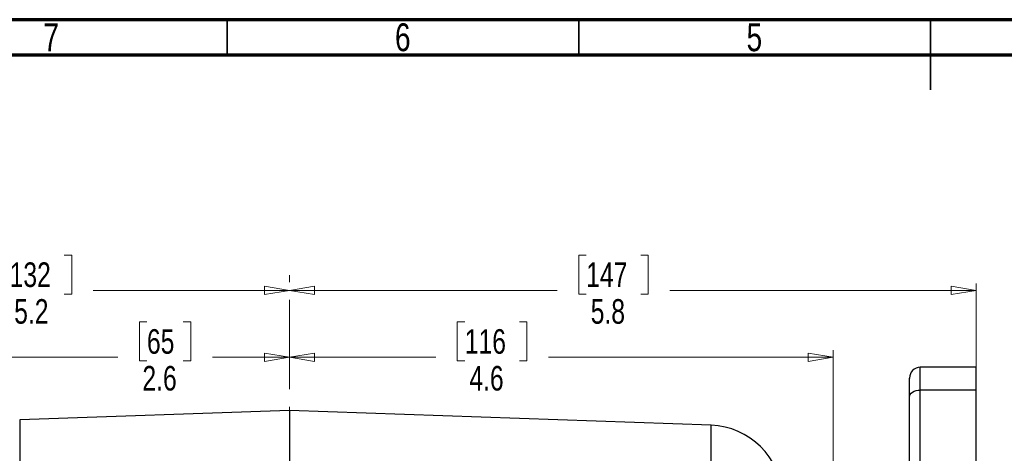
# Model space of a CAD drawing. Header units: inches. Extents: x 0.6 to 16.3, y 0.2 to 11.5.
# Tile 8 of 16: x 3.4 to 8.9, y 9.1 to 11.5. Entities that reach past the tile are written whole.
import ezdxf

# ---------------------------------------------------------------- set-up
doc = ezdxf.new("R2010")
doc.units = ezdxf.units.IN
doc.header["$MEASUREMENT"] = 0
doc.linetypes.add('CENTERX2', pattern=[0.8, 0.5, -0.1, 0.1, -0.1])
doc.styles.add('SLDTEXTSTYLE0', font='TXT', dxfattribs={"width": 0.75})
doc.dimstyles.new('SLDDIMSTYLE1', dxfattribs={"dimtxt": 0.137795, "dimasz": 0.14, "dimexe": 0, "dimexo": 0.0625, "dimgap": 0.034449, "dimtad": 0, "dimdec": 1, "dimlfac": 1.5, "dimrnd": 1e-09, "dimzin": 12, "dimdsep": 46, "dimtxsty": 'SLDTEXTSTYLE0', "dimblk1": 'CLOSED', "dimblk2": 'CLOSED', "dimsah": 1, "dimcen": 0.09, "dimadec": 0, "dimazin": 3, "dimtfac": 1, "dimtofl": 0, "dimtmove": 0, "dimatfit": 3, "dimldrblk": 'CLOSED', "dimfxl": 0, "dimfrac": 2, "dimtolj": 1, "dimtzin": 12, "dimarcsym": 0})
doc.dimstyles.new('SLDDIMSTYLE2', dxfattribs={"dimtxt": 0.137795, "dimasz": 0.14, "dimexe": 0, "dimexo": 0.0625, "dimgap": 0.034449, "dimtad": 0, "dimdec": 1, "dimlfac": 1.5, "dimrnd": 1e-09, "dimzin": 12, "dimdsep": 46, "dimtxsty": 'SLDTEXTSTYLE0', "dimblk1": 'CLOSED', "dimblk2": 'CLOSED', "dimsah": 1, "dimcen": 0.09, "dimadec": 0, "dimazin": 3, "dimtfac": 1, "dimtdec": 1, "dimtofl": 0, "dimtmove": 0, "dimatfit": 3, "dimldrblk": 'CLOSED', "dimfxl": 0, "dimfrac": 2, "dimtolj": 1, "dimtzin": 12, "dimarcsym": 0})

# ---------------------------------------------------------------- blocks, each defined once
blk = doc.blocks.new('_Closed')
at = {"color": 0, "linetype": 'ByBlock', "lineweight": -2}
for p, q in [((-1, 0.166667), (0, 0)), ((-1, 0.166667), (-1, -0.166667)), ((0, 0), (-1, -0.166667)), ((0, 0), (-1, 0))]:
    blk.add_line(p, q, dxfattribs=at)
blk = doc.blocks.new('_D_6')
at = {"color": 7, "linetype": 'Continuous', "lineweight": 0}
for p, q in [((5.8573, 9.8017), (5.8153, 9.8017)), ((5.8153, 9.8017), (5.8153, 9.583)), ((6.1628, 9.8017), (6.2048, 9.8017)), ((6.2048, 9.8017), (6.2048, 9.583)), ((4.8751, 9.6032), (5.6945, 9.6032)), ((7.9204, 9.6032), (6.3256, 9.6032)), ((7.9204, 8.7303), (7.9204, 9.6426)), ((5.8153, 9.583), (5.8573, 9.583)), ((6.2048, 9.583), (6.1628, 9.583))]:
    blk.add_line(p, q, dxfattribs=at)
at = {"color": 7, "linetype": 'Continuous', "lineweight": 18, "xscale": 0.14, "yscale": 0.14, "rotation": 180.0000000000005}
blk.add_blockref('_Closed', (4.8751, 9.6032), dxfattribs=at)
at = {"color": 7, "linetype": 'Continuous', "lineweight": 18, "xscale": 0.14, "yscale": 0.14}
blk.add_blockref('_Closed', (7.9204, 9.6032), dxfattribs=at)
at = {"color": 7, "linetype": 'Continuous', "lineweight": 18, "char_height": 0.1378, "attachment_point": 1, "style": 'SLDTEXTSTYLE0'}
for s, insert in [('116', (5.8573, 9.7606)), ('4.6', (5.8828, 9.5544))]:
    blk.add_mtext(s, dxfattribs=dict(at, insert=insert))
blk = doc.blocks.new('_D_7')
at = {"color": 7, "linetype": 'Continuous', "lineweight": 0}
for p, q in [((6.537, 10.1762), (6.495, 10.1762)), ((6.495, 10.1762), (6.495, 9.9575)), ((6.8424, 10.1762), (6.8844, 10.1762)), ((6.8844, 10.1762), (6.8844, 9.9575)), ((4.8751, 9.9778), (6.3742, 9.9778)), ((8.7204, 9.9778), (7.0052, 9.9778)), ((8.7204, 9.4584), (8.7204, 10.0172)), ((6.495, 9.9575), (6.537, 9.9575)), ((6.8844, 9.9575), (6.8424, 9.9575))]:
    blk.add_line(p, q, dxfattribs=at)
at = {"color": 7, "linetype": 'Continuous', "lineweight": 18, "xscale": 0.14, "yscale": 0.14, "rotation": 180.0000000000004}
blk.add_blockref('_Closed', (4.8751, 9.9778), dxfattribs=at)
at = {"color": 7, "linetype": 'Continuous', "lineweight": 18, "xscale": 0.14, "yscale": 0.14}
blk.add_blockref('_Closed', (8.7204, 9.9778), dxfattribs=at)
at = {"color": 7, "linetype": 'Continuous', "lineweight": 18, "char_height": 0.1378, "attachment_point": 1, "style": 'SLDTEXTSTYLE0'}
for s, insert in [('147', (6.537, 10.1351)), ('5.8', (6.5624, 9.929))]:
    blk.add_mtext(s, dxfattribs=dict(at, insert=insert))
blk = doc.blocks.new('_D_8')
at = {"color": 7, "linetype": 'Continuous', "lineweight": 0}
for p, q in [((3.3091, 10.1762), (3.2671, 10.1762)), ((3.2671, 10.1762), (3.2671, 9.9575)), ((3.6145, 10.1762), (3.6565, 10.1762)), ((3.6565, 10.1762), (3.6565, 9.9575)), ((1.4198, 7.5877), (1.4198, 10.0172)), ((1.4198, 9.9778), (3.1463, 9.9778)), ((4.8751, 9.9778), (3.7773, 9.9778)), ((3.2671, 9.9575), (3.3091, 9.9575)), ((3.6565, 9.9575), (3.6145, 9.9575))]:
    blk.add_line(p, q, dxfattribs=at)
at = {"color": 7, "linetype": 'Continuous', "lineweight": 18, "xscale": 0.14, "yscale": 0.14, "rotation": 180.0000000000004}
blk.add_blockref('_Closed', (1.4198, 9.9778), dxfattribs=at)
at = {"color": 7, "linetype": 'Continuous', "lineweight": 18, "xscale": 0.14, "yscale": 0.14}
blk.add_blockref('_Closed', (4.8751, 9.9778), dxfattribs=at)
at = {"color": 7, "linetype": 'Continuous', "lineweight": 18, "char_height": 0.1378, "attachment_point": 1, "style": 'SLDTEXTSTYLE0'}
for s, insert in [('132', (3.3091, 10.1351)), ('5.2', (3.3346, 9.929))]:
    blk.add_mtext(s, dxfattribs=dict(at, insert=insert))
blk = doc.blocks.new('_D_9')
at = {"color": 7, "linetype": 'Continuous', "lineweight": 0}
for p, q in [((4.0779, 9.8017), (4.0359, 9.8017)), ((4.0359, 9.8017), (4.0359, 9.583)), ((4.2815, 9.8017), (4.3235, 9.8017)), ((4.3235, 9.8017), (4.3235, 9.583)), ((3.1588, 9.243), (3.1588, 9.6426)), ((3.1588, 9.6032), (3.9151, 9.6032)), ((4.8751, 9.6032), (4.4443, 9.6032)), ((4.0359, 9.583), (4.0779, 9.583)), ((4.3235, 9.583), (4.2815, 9.583))]:
    blk.add_line(p, q, dxfattribs=at)
at = {"color": 7, "linetype": 'Continuous', "lineweight": 18, "xscale": 0.14, "yscale": 0.14}
for p, rotation in [((3.1588, 9.6032), 180.0000000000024), ((4.8751, 9.6032), 2.31544380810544e-12)]:
    blk.add_blockref('_Closed', p, dxfattribs=dict(at, rotation=rotation))
at = {"color": 7, "linetype": 'Continuous', "lineweight": 18, "char_height": 0.1378, "attachment_point": 1, "style": 'SLDTEXTSTYLE0'}
for s, insert in [('65', (4.0779, 9.7606)), ('2.6', (4.0525, 9.5544))]:
    blk.add_mtext(s, dxfattribs=dict(at, insert=insert))

msp = doc.modelspace()

# ---------------------------------------------------------------- linework, layer by layer
at = {"color": 7, "linetype": 'Continuous', "lineweight": 70}
for p, q in [((0.5906, 11.4961), (16.3386, 11.4961)), ((0.7874, 11.2992), (16.1417, 11.2992))]:
    msp.add_line(p, q, dxfattribs=at)
at = {"color": 7, "linetype": 'Continuous', "lineweight": 35}
for p, q in [((4.5276, 11.2992), (4.5276, 11.4961)), ((6.4961, 11.2992), (6.4961, 11.4961)), ((8.4646, 11.4961), (8.4646, 11.1024)), ((8.4646, 11.2992), (8.4646, 11.4961))]:
    msp.add_line(p, q, dxfattribs=at)
at = {"color": 7, "linetype": 'CENTERX2', "lineweight": 18}
msp.add_line((4.8751, 3.8247), (4.8751, 10.0641), dxfattribs=at)
at = {"color": 7, "linetype": 'Continuous', "lineweight": 25}
for p, q in [((8.7204, 9.5468), (8.4071, 9.5468)), ((8.7204, 9.419), (8.7204, 9.5468)), ((8.3471, 8.9367), (8.3471, 9.3795)), ((8.4071, 8.9762), (8.4071, 9.419)), ((8.7204, 9.419), (8.4071, 9.419)), ((8.7204, 8.2924), (8.7204, 9.419)), ((4.8751, 9.3042), (3.3654, 9.2515)), ((7.2362, 9.2218), (4.8751, 9.3042)), ((4.8751, 9.3042), (4.8751, 8.9468)), ((3.3654, 9.2515), (3.3654, 8.8938))]:
    msp.add_line(p, q, dxfattribs=at)
at = {"color": 8, "linetype": 'Continuous', "lineweight": 25}
for p, q in [((8.4071, 9.419), (8.4071, 9.5468)), ((7.2362, 7.2509), (7.2362, 9.2218))]:
    msp.add_line(p, q, dxfattribs=at)
at = {"color": 7, "linetype": 'Continuous', "lineweight": 25, "flags": 128}
msp.add_lwpolyline([(8.3471, 9.3795), (8.3483, 9.3872), (8.3517, 9.3946), (8.3572, 9.4015), (8.3647, 9.4075), (8.3738, 9.4124), (8.3841, 9.416), (8.3954, 9.4183), (8.4071, 9.419)], dxfattribs=at)
at = {"color": 7, "linetype": 'Continuous', "lineweight": 25}
for centre, radius, start, end in [((8.4071, 9.4868), 0.06, 90, 180), ((7.2218, 8.8087), 0.4133, 2.4565, 88)]:
    msp.add_arc(centre, radius, start, end, dxfattribs=at)
msp.add_open_spline([(8.3471, 9.3795), (8.3471, 9.3974), (8.3471, 9.4336), (8.3471, 9.4684), (8.3471, 9.4864), (8.3471, 9.485), (8.3471, 9.4845)], degree=3, knots=[0, 0, 0, 0, 0.282163, 0.572964, 0.863765, 1, 1, 1, 1], dxfattribs=at)

# ---------------------------------------------------------------- texts
at = {"color": 7, "linetype": 'Continuous', "lineweight": 0, "char_height": 0.1562, "attachment_point": 2, "style": 'SLDTEXTSTYLE0'}
for s, insert in [('7', (3.5417, 11.4755)), ('6', (5.5102, 11.4755)), ('5', (7.4787, 11.4755))]:
    msp.add_mtext(s, dxfattribs=dict(at, insert=insert))

# ---------------------------------------------------------------- dimensions: what is measured, and where the dimension line sits
at = {"color": 7, "linetype": 'Continuous', "lineweight": 18}
for base, p1, p2, picture, middle in [((4.8751, 9.9778), (1.4198, 7.5484), (4.8751, 10.0641), '_D_8', (3.4618, 9.9778)), ((8.7204, 9.9778), (4.8751, 10.0641), (8.7204, 9.419), '_D_7', (6.6897, 9.9778))]:
    dim = msp.add_linear_dim(base=base, p1=p1, p2=p2, dimstyle='SLDDIMSTYLE2', dxfattribs=at)
    dim.commit()
    dim.dimension.update_dxf_attribs({"geometry": picture, "text_midpoint": middle, "dimtype": 160})
for p1, picture, middle in [((3.1588, 9.2036), '_D_9', (4.1797, 9.6032)), ((7.9204, 8.6909), '_D_6', (6.01, 9.6032))]:
    dim = msp.add_linear_dim(base=(4.8751, 9.6032), p1=p1, p2=(4.8751, 10.0641), angle=0, dimstyle='SLDDIMSTYLE1', dxfattribs=at)
    dim.commit()
    dim.dimension.update_dxf_attribs({"geometry": picture, "text_midpoint": middle, "dimtype": 160})

doc.saveas('drawing.dxf')
